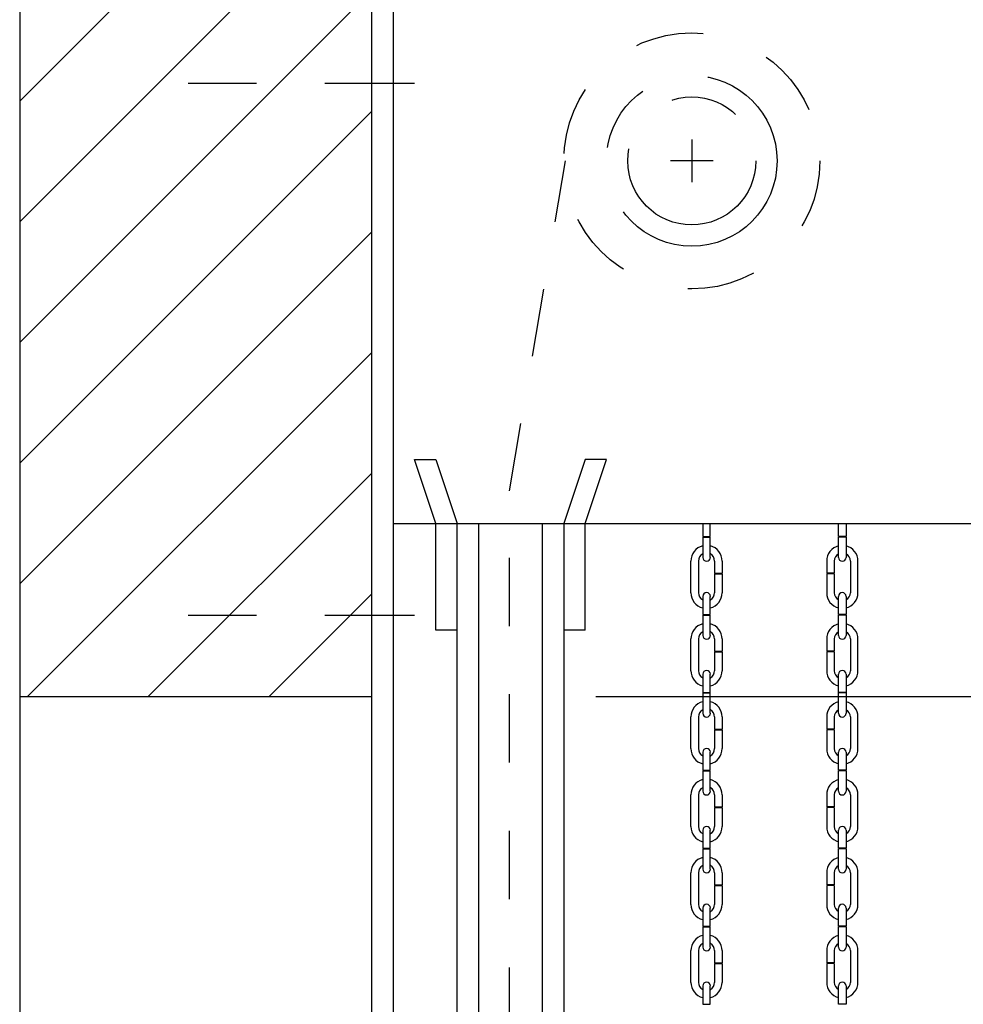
# Model space of a CAD drawing. Header units: inches. Extents: x 169.6 to 213.7, y 195.1 to 266.5.
# Tile 46 of 55: x 210 to 211.4, y 223.4 to 224.9. Entities that reach past the tile are written whole.
import ezdxf

# ---------------------------------------------------------------- set-up
doc = ezdxf.new("R2010")
doc.units = ezdxf.units.IN
doc.header["$LTSCALE"] = 0.25
doc.header["$MEASUREMENT"] = 0
for name, pattern in [('CENTER', [2, 1.25, -0.25, 0.25, -0.25]), ('CENTER2', [1.125, 0.75, -0.125, 0.125, -0.125]), ('HIDDEN', [0.375, 0.25, -0.125])]:
    doc.linetypes.add(name, pattern=pattern)
doc.layers.add('ANNOTATIONS', color=1, linetype='Continuous')
doc.layers.add('CHAIN HOIST RH', color=7, linetype='Continuous')
doc.styles.add('ARIAL', font='arial.ttf', dxfattribs={"height": 0.09375})
doc.dimstyles.new('STANDARD$0', dxfattribs={"dimtxt": 0.09375, "dimasz": 0.09375, "dimexe": 0.03125, "dimexo": 0.046875, "dimgap": 0.09, "dimtad": 0, "dimtih": 1, "dimtoh": 1, "dimdec": 4, "dimzin": 0, "dimdsep": 46, "dimtxsty": 'ARIAL', "dimcen": 0.09, "dimadec": 0, "dimazin": 0, "dimtfac": 1, "dimtdec": 4, "dimtofl": 0, "dimtmove": 0, "dimatfit": 1, "dimfxl": 1, "dimtolj": 1, "dimtzin": 0, "dimarcsym": 0})

# ---------------------------------------------------------------- blocks, each defined once
blk = doc.blocks.new('*D37')
at = {"layer": 'ANNOTATIONS', "color": 0, "lineweight": -2, "transparency": 16777216}
for p, q in [((212.4943, 224.2142), (212.4943, 224.3079)), ((211.5231, 224.1204), (212.5255, 224.1204)), ((210.8668, 223.867), (212.5255, 223.867)), ((212.4943, 223.7733), (212.4943, 223.6795))]:
    blk.add_line(p, q, dxfattribs=at)
at = {"layer": 'ANNOTATIONS', "color": 0, "transparency": 16777216}
for points in [[(212.4786, 224.2142), (212.5099, 224.2142), (212.4943, 224.1204)], [(212.4786, 223.7733), (212.5099, 223.7733), (212.4943, 223.867)]]:
    blk.add_solid(points, dxfattribs=at)
at = {"layer": 'defpoints', "color": 0, "transparency": 16777216}
for p in [(211.4762, 224.1204), (210.82, 223.867), (212.4943, 223.867)]:
    blk.add_point(p, dxfattribs=at)
at = {"layer": 'ANNOTATIONS', "color": 0, "transparency": 16777216, "insert": (212.4943, 223.9937), "char_height": 0.09375, "attachment_point": 5, "style": 'ARIAL'}
blk.add_mtext('\\A1;  ', dxfattribs=at)

msp = doc.modelspace()

# ---------------------------------------------------------------- hatches: boundary and pattern name
at = {"layer": 'CHAIN HOIST RH', "linetype": 'Continuous'}
h = msp.add_hatch(dxfattribs=at)
h.set_pattern_fill('ANSI31', color=256, style=0)
h.set_pattern_definition([(45, (16.94411, -51.24794), (-0.088388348, 0.088388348), [])])
h.paths.add_polyline_path([(210.53872, 225.13418), (210.53872, 225.86877), (210.30222, 225.86877), (210.30222, 225.93343), (210.26381, 225.80007), (210.26381, 225.86877), (210.02309, 225.86877), (210.02309, 225.31847)])
h.paths.add_polyline_path([(210.02309, 225.31847), (210.02309, 223.86705), (210.53872, 223.86705), (210.53872, 225.12041), (210.53872, 225.13418)])

# ---------------------------------------------------------------- linework, layer by layer
at = {"layer": 'ANNOTATIONS'}
msp.add_line((210.86684, 223.86705), (212.52551, 223.86705), dxfattribs=at)
at = {"layer": 'CHAIN HOIST RH', "linetype": 'Continuous'}
for p, q in [((210.02309, 225.86877), (210.02309, 220.37041)), ((210.53872, 220.37041), (210.53872, 225.86877)), ((210.56997, 225.12041), (210.56997, 220.37041)), ((210.63247, 224.12041), (210.60122, 224.21416)), ((210.60122, 224.21416), (210.63247, 224.21416)), ((210.63247, 224.21416), (210.66372, 224.12041)), ((210.85122, 224.21416), (210.81997, 224.12041)), ((210.85122, 224.12041), (210.88247, 224.21416)), ((210.88247, 224.21416), (210.85122, 224.21416)), ((210.56997, 224.12041), (211.47622, 224.12041)), ((210.63247, 223.96416), (210.63247, 224.12041)), ((210.66372, 220.37041), (210.66372, 224.12041)), ((210.69497, 224.12041), (210.69497, 220.37041)), ((210.78872, 220.37041), (210.78872, 224.12041)), ((210.81997, 224.12041), (210.81997, 220.37041)), ((210.85122, 223.96416), (210.85122, 224.12041)), ((210.66372, 223.96416), (210.63247, 223.96416)), ((210.85122, 223.96416), (210.81997, 223.96416)), ((210.02309, 223.86705), (210.53872, 223.86705))]:
    msp.add_line(p, q, dxfattribs=at)
at = {"layer": 'CHAIN HOIST RH', "linetype": 'CENTER2', "ltscale": 0.7}
for p, q in [((210.60122, 224.76491), (210.19497, 224.76491)), ((210.60122, 223.98568), (210.19497, 223.98568))]:
    msp.add_line(p, q, dxfattribs=at)
at = {"layer": 'CHAIN HOIST RH', "linetype": 'CENTER'}
for p, q in [((211.00747, 224.68291), (211.00747, 224.62041)), ((211.03872, 224.65166), (210.97622, 224.65166))]:
    msp.add_line(p, q, dxfattribs=at)
at = {"layer": 'CHAIN HOIST RH', "linetype": 'HIDDEN'}
for p, q in [((210.7405, 224.1683), (210.82262, 224.65181)), ((210.7405, 220.37041), (210.7405, 224.1683))]:
    msp.add_line(p, q, dxfattribs=at)
at = {"layer": 'CHAIN HOIST RH'}
for p, q in [((211.0236, 224.12041), (211.0236, 224.10156)), ((211.03469, 224.10156), (211.03469, 224.12041)), ((211.22247, 224.10156), (211.22247, 224.12041)), ((211.23357, 224.12041), (211.23357, 224.10156)), ((211.0236, 224.10156), (211.03469, 224.10156)), ((211.0236, 224.10066), (211.0236, 224.0709)), ((211.0236, 224.10066), (211.03469, 224.10066)), ((211.03469, 224.0709), (211.03469, 224.10066)), ((211.23357, 224.10156), (211.22247, 224.10156)), ((211.23357, 224.10066), (211.22247, 224.10066)), ((211.22247, 224.0709), (211.22247, 224.10066)), ((211.23357, 224.10066), (211.23357, 224.0709)), ((211.00622, 224.01915), (211.00622, 224.06557)), ((211.01732, 224.06557), (211.01732, 224.01915)), ((211.04097, 224.06557), (211.04097, 224.04774)), ((211.05207, 224.06557), (211.05207, 224.04774)), ((211.2051, 224.06557), (211.2051, 224.04774)), ((211.2162, 224.06557), (211.2162, 224.04774)), ((211.23984, 224.06557), (211.23984, 224.01915)), ((211.25094, 224.01915), (211.25094, 224.06557)), ((211.04097, 224.04774), (211.05207, 224.04774)), ((211.04097, 224.04684), (211.04097, 224.01915)), ((211.04097, 224.04684), (211.05207, 224.04684)), ((211.05207, 224.04684), (211.05207, 224.01915)), ((211.2162, 224.04774), (211.2051, 224.04774)), ((211.2051, 224.04684), (211.2051, 224.01915)), ((211.2162, 224.04684), (211.2051, 224.04684)), ((211.2162, 224.04684), (211.2162, 224.01915)), ((211.0236, 224.01382), (211.0236, 223.98743)), ((211.03469, 223.98743), (211.03469, 224.01382)), ((211.22247, 223.98743), (211.22247, 224.01382)), ((211.23357, 224.01382), (211.23357, 223.98743)), ((211.0236, 223.98743), (211.03469, 223.98743)), ((211.0236, 223.98653), (211.03469, 223.98653)), ((211.0236, 223.98653), (211.0236, 223.95678)), ((211.03469, 223.95678), (211.03469, 223.98653)), ((211.23357, 223.98743), (211.22247, 223.98743)), ((211.22247, 223.95678), (211.22247, 223.98653)), ((211.23357, 223.98653), (211.22247, 223.98653)), ((211.23357, 223.98653), (211.23357, 223.95678)), ((211.00622, 223.90503), (211.00622, 223.95145)), ((211.01732, 223.95145), (211.01732, 223.90503)), ((211.04097, 223.95145), (211.04097, 223.93362)), ((211.05207, 223.95145), (211.05207, 223.93362)), ((211.2051, 223.95145), (211.2051, 223.93362)), ((211.2162, 223.95145), (211.2162, 223.93362)), ((211.23984, 223.95145), (211.23984, 223.90503)), ((211.25094, 223.90503), (211.25094, 223.95145)), ((211.04097, 223.93362), (211.05207, 223.93362)), ((211.04097, 223.93272), (211.04097, 223.90503)), ((211.04097, 223.93272), (211.05207, 223.93272)), ((211.05207, 223.93272), (211.05207, 223.90503)), ((211.2162, 223.93362), (211.2051, 223.93362)), ((211.2051, 223.93272), (211.2051, 223.90503)), ((211.2162, 223.93272), (211.2051, 223.93272)), ((211.2162, 223.93272), (211.2162, 223.90503)), ((211.0236, 223.89969), (211.0236, 223.87331)), ((211.03469, 223.87331), (211.03469, 223.89969)), ((211.22247, 223.87331), (211.22247, 223.89969)), ((211.23357, 223.89969), (211.23357, 223.87331)), ((211.0236, 223.87331), (211.03469, 223.87331)), ((211.0236, 223.87241), (211.03469, 223.87241)), ((211.0236, 223.87241), (211.0236, 223.84266)), ((211.03469, 223.84266), (211.03469, 223.87241)), ((211.23357, 223.87331), (211.22247, 223.87331)), ((211.23357, 223.87241), (211.22247, 223.87241)), ((211.22247, 223.84266), (211.22247, 223.87241)), ((211.23357, 223.87241), (211.23357, 223.84266)), ((211.00622, 223.7909), (211.00622, 223.83733)), ((211.01732, 223.83733), (211.01732, 223.7909)), ((211.04097, 223.83733), (211.04097, 223.8195)), ((211.05207, 223.83733), (211.05207, 223.8195)), ((211.2051, 223.83733), (211.2051, 223.8195)), ((211.2162, 223.83733), (211.2162, 223.8195)), ((211.23984, 223.83733), (211.23984, 223.7909)), ((211.25094, 223.7909), (211.25094, 223.83733)), ((211.04097, 223.8195), (211.05207, 223.8195)), ((211.04097, 223.8186), (211.04097, 223.7909)), ((211.04097, 223.8186), (211.05207, 223.8186)), ((211.05207, 223.8186), (211.05207, 223.7909)), ((211.2162, 223.8195), (211.2051, 223.8195)), ((211.2162, 223.8186), (211.2051, 223.8186)), ((211.2051, 223.8186), (211.2051, 223.7909)), ((211.2162, 223.8186), (211.2162, 223.7909)), ((211.0236, 223.78557), (211.0236, 223.75919)), ((211.03469, 223.75919), (211.03469, 223.78557)), ((211.22247, 223.75919), (211.22247, 223.78557)), ((211.23357, 223.78557), (211.23357, 223.75919)), ((211.0236, 223.75919), (211.03469, 223.75919)), ((211.0236, 223.75829), (211.03469, 223.75829)), ((211.0236, 223.75829), (211.0236, 223.72854)), ((211.03469, 223.72854), (211.03469, 223.75829)), ((211.23357, 223.75919), (211.22247, 223.75919)), ((211.22247, 223.72854), (211.22247, 223.75829)), ((211.23357, 223.75829), (211.22247, 223.75829)), ((211.23357, 223.75829), (211.23357, 223.72854)), ((211.00622, 223.67678), (211.00622, 223.7232)), ((211.01732, 223.7232), (211.01732, 223.67678)), ((211.04097, 223.7232), (211.04097, 223.70538)), ((211.05207, 223.7232), (211.05207, 223.70538)), ((211.2051, 223.7232), (211.2051, 223.70538)), ((211.2162, 223.7232), (211.2162, 223.70538)), ((211.23984, 223.7232), (211.23984, 223.67678)), ((211.25094, 223.67678), (211.25094, 223.7232)), ((211.04097, 223.70538), (211.05207, 223.70538)), ((211.04097, 223.70448), (211.05207, 223.70448)), ((211.04097, 223.70448), (211.04097, 223.67678)), ((211.05207, 223.70448), (211.05207, 223.67678)), ((211.2162, 223.70538), (211.2051, 223.70538)), ((211.2162, 223.70448), (211.2051, 223.70448)), ((211.2051, 223.70448), (211.2051, 223.67678)), ((211.2162, 223.70448), (211.2162, 223.67678)), ((211.0236, 223.67145), (211.0236, 223.64507)), ((211.03469, 223.64507), (211.03469, 223.67145)), ((211.22247, 223.64507), (211.22247, 223.67145)), ((211.23357, 223.67145), (211.23357, 223.64507)), ((211.0236, 223.64507), (211.03469, 223.64507)), ((211.0236, 223.64417), (211.0236, 223.61441)), ((211.0236, 223.64417), (211.03469, 223.64417)), ((211.03469, 223.61441), (211.03469, 223.64417)), ((211.23357, 223.64507), (211.22247, 223.64507)), ((211.23357, 223.64417), (211.22247, 223.64417)), ((211.22247, 223.61441), (211.22247, 223.64417)), ((211.23357, 223.64417), (211.23357, 223.61441)), ((211.00622, 223.56266), (211.00622, 223.60908)), ((211.01732, 223.60908), (211.01732, 223.56266)), ((211.04097, 223.60908), (211.04097, 223.59126)), ((211.05207, 223.60908), (211.05207, 223.59126)), ((211.2051, 223.60908), (211.2051, 223.59126)), ((211.2162, 223.60908), (211.2162, 223.59126)), ((211.23984, 223.60908), (211.23984, 223.56266)), ((211.25094, 223.56266), (211.25094, 223.60908)), ((211.04097, 223.59126), (211.05207, 223.59126)), ((211.04097, 223.59036), (211.05207, 223.59036)), ((211.04097, 223.59036), (211.04097, 223.56266)), ((211.05207, 223.59036), (211.05207, 223.56266)), ((211.2162, 223.59126), (211.2051, 223.59126)), ((211.2162, 223.59036), (211.2051, 223.59036)), ((211.2051, 223.59036), (211.2051, 223.56266)), ((211.2162, 223.59036), (211.2162, 223.56266)), ((211.0236, 223.55733), (211.0236, 223.53095)), ((211.03469, 223.53095), (211.03469, 223.55733)), ((211.22247, 223.53095), (211.22247, 223.55733)), ((211.23357, 223.55733), (211.23357, 223.53095)), ((211.0236, 223.53095), (211.03469, 223.53095)), ((211.0236, 223.53005), (211.0236, 223.50029)), ((211.0236, 223.53005), (211.03469, 223.53005)), ((211.03469, 223.50029), (211.03469, 223.53005)), ((211.23357, 223.53095), (211.22247, 223.53095)), ((211.22247, 223.50029), (211.22247, 223.53005)), ((211.23357, 223.53005), (211.22247, 223.53005)), ((211.23357, 223.53005), (211.23357, 223.50029)), ((211.00622, 223.44854), (211.00622, 223.49496)), ((211.01732, 223.49496), (211.01732, 223.44854)), ((211.04097, 223.49496), (211.04097, 223.47713)), ((211.05207, 223.49496), (211.05207, 223.47713)), ((211.2051, 223.49496), (211.2051, 223.47713)), ((211.2162, 223.49496), (211.2162, 223.47713)), ((211.23984, 223.49496), (211.23984, 223.44854)), ((211.25094, 223.44854), (211.25094, 223.49496)), ((211.04097, 223.47713), (211.05207, 223.47713)), ((211.04097, 223.47623), (211.05207, 223.47623)), ((211.04097, 223.47623), (211.04097, 223.44854)), ((211.05207, 223.47623), (211.05207, 223.44854)), ((211.2162, 223.47713), (211.2051, 223.47713)), ((211.2051, 223.47623), (211.2051, 223.44854)), ((211.2162, 223.47623), (211.2051, 223.47623)), ((211.2162, 223.47623), (211.2162, 223.44854)), ((211.0236, 223.44321), (211.0236, 223.41682)), ((211.03469, 223.41682), (211.03469, 223.44321)), ((211.22247, 223.41682), (211.22247, 223.44321)), ((211.23357, 223.44321), (211.23357, 223.41682)), ((211.0236, 223.41682), (211.03469, 223.41682)), ((211.23357, 223.41682), (211.22247, 223.41682))]:
    msp.add_line(p, q, dxfattribs=at)
at = {"layer": 'CHAIN HOIST RH', "linetype": 'HIDDEN'}
msp.add_circle((211.00747, 224.65166), 0.1875, dxfattribs=at)
at = {"layer": 'CHAIN HOIST RH', "linetype": 'CENTER'}
for radius in [0.125, 0.09375]:
    msp.add_circle((211.00747, 224.65166), radius, dxfattribs=at)
at = {"layer": 'CHAIN HOIST RH'}
for centre, radius, start, end in [((211.02915, 224.06557), 0.02292, 104.01225, 180), ((211.02915, 224.06557), 0.02292, 0, 75.98775), ((211.22802, 224.06557), 0.02292, 104.01225, 180), ((211.22802, 224.06557), 0.02292, 0, 75.98775), ((211.02915, 224.06557), 0.01182, 118.00044, 180), ((211.02915, 224.0709), 0.00555, 180, 0), ((211.02915, 224.06557), 0.01182, 0, 61.99956), ((211.22802, 224.06557), 0.01182, 118.00044, 180), ((211.22802, 224.0709), 0.00555, 180, 0), ((211.22802, 224.06557), 0.01182, 0, 61.99956), ((211.02915, 224.01915), 0.02292, 180, 255.98775), ((211.02915, 224.01915), 0.01182, 180, 241.99956), ((211.02915, 224.01382), 0.00555, 0, 180), ((211.02915, 224.01915), 0.01182, 298.00044, 0), ((211.02915, 224.01915), 0.02292, 284.01225, 0), ((211.22802, 224.01915), 0.02292, 180, 255.98775), ((211.22802, 224.01915), 0.01182, 180, 241.99956), ((211.22802, 224.01382), 0.00555, 0, 180), ((211.22802, 224.01915), 0.01182, 298.00044, 0), ((211.22802, 224.01915), 0.02292, 284.01225, 0), ((211.02915, 223.95145), 0.02292, 104.01225, 180), ((211.02915, 223.95145), 0.02292, 0, 75.98775), ((211.22802, 223.95145), 0.02292, 104.01225, 180), ((211.22802, 223.95145), 0.02292, 0, 75.98775), ((211.02915, 223.95145), 0.01182, 118.00044, 180), ((211.02915, 223.95678), 0.00555, 180, 0), ((211.02915, 223.95145), 0.01182, 0, 61.99956), ((211.22802, 223.95145), 0.01182, 118.00044, 180), ((211.22802, 223.95678), 0.00555, 180, 0), ((211.22802, 223.95145), 0.01182, 0, 61.99956), ((211.02915, 223.90503), 0.02292, 180, 255.98775), ((211.02915, 223.90503), 0.01182, 180, 241.99956), ((211.02915, 223.89969), 0.00555, 0, 180), ((211.02915, 223.90503), 0.02292, 284.01225, 0), ((211.02915, 223.90503), 0.01182, 298.00044, 0), ((211.22802, 223.90503), 0.02292, 180, 255.98775), ((211.22802, 223.90503), 0.01182, 180, 241.99956), ((211.22802, 223.89969), 0.00555, 0, 180), ((211.22802, 223.90503), 0.01182, 298.00044, 0), ((211.22802, 223.90503), 0.02292, 284.01225, 0), ((211.02915, 223.83733), 0.02292, 104.01225, 180), ((211.02915, 223.83733), 0.02292, 0, 75.98775), ((211.22802, 223.83733), 0.02292, 104.01225, 180), ((211.22802, 223.83733), 0.02292, 0, 75.98775), ((211.02915, 223.83733), 0.01182, 118.00044, 180), ((211.02915, 223.84266), 0.00555, 180, 0), ((211.02915, 223.83733), 0.01182, 0, 61.99956), ((211.22802, 223.83733), 0.01182, 118.00044, 180), ((211.22802, 223.84266), 0.00555, 180, 0), ((211.22802, 223.83733), 0.01182, 0, 61.99956), ((211.02915, 223.7909), 0.02292, 180, 255.98775), ((211.02915, 223.7909), 0.01182, 180, 241.99956), ((211.02915, 223.78557), 0.00555, 0, 180), ((211.02915, 223.7909), 0.01182, 298.00044, 0), ((211.02915, 223.7909), 0.02292, 284.01225, 0), ((211.22802, 223.7909), 0.02292, 180, 255.98775), ((211.22802, 223.7909), 0.01182, 180, 241.99956), ((211.22802, 223.78557), 0.00555, 0, 180), ((211.22802, 223.7909), 0.01182, 298.00044, 0), ((211.22802, 223.7909), 0.02292, 284.01225, 0), ((211.02915, 223.7232), 0.02292, 104.01225, 180), ((211.02915, 223.7232), 0.02292, 0, 75.98775), ((211.22802, 223.7232), 0.02292, 104.01225, 180), ((211.22802, 223.7232), 0.02292, 0, 75.98775), ((211.02915, 223.7232), 0.01182, 118.00044, 180), ((211.02915, 223.72854), 0.00555, 180, 0), ((211.02915, 223.7232), 0.01182, 0, 61.99956), ((211.22802, 223.7232), 0.01182, 118.00044, 180), ((211.22802, 223.72854), 0.00555, 180, 0), ((211.22802, 223.7232), 0.01182, 0, 61.99956), ((211.02915, 223.67678), 0.02292, 180, 255.98775), ((211.02915, 223.67678), 0.01182, 180, 241.99956), ((211.02915, 223.67145), 0.00555, 0, 180), ((211.02915, 223.67678), 0.02292, 284.01225, 0), ((211.02915, 223.67678), 0.01182, 298.00044, 0), ((211.22802, 223.67678), 0.02292, 180, 255.98775), ((211.22802, 223.67678), 0.01182, 180, 241.99956), ((211.22802, 223.67145), 0.00555, 0, 180), ((211.22802, 223.67678), 0.02292, 284.01225, 0), ((211.22802, 223.67678), 0.01182, 298.00044, 0), ((211.02915, 223.60908), 0.02292, 104.01225, 180), ((211.02915, 223.60908), 0.02292, 0, 75.98775), ((211.22802, 223.60908), 0.02292, 104.01225, 180), ((211.22802, 223.60908), 0.02292, 0, 75.98775), ((211.02915, 223.60908), 0.01182, 118.00044, 180), ((211.02915, 223.61441), 0.00555, 180, 0), ((211.02915, 223.60908), 0.01182, 0, 61.99956), ((211.22802, 223.60908), 0.01182, 118.00044, 180), ((211.22802, 223.61441), 0.00555, 180, 0), ((211.22802, 223.60908), 0.01182, 0, 61.99956), ((211.02915, 223.56266), 0.02292, 180, 255.98775), ((211.02915, 223.56266), 0.01182, 180, 241.99956), ((211.02915, 223.55733), 0.00555, 0, 180), ((211.02915, 223.56266), 0.01182, 298.00044, 0), ((211.02915, 223.56266), 0.02292, 284.01225, 0), ((211.22802, 223.56266), 0.02292, 180, 255.98775), ((211.22802, 223.56266), 0.01182, 180, 241.99956), ((211.22802, 223.55733), 0.00555, 0, 180), ((211.22802, 223.56266), 0.02292, 284.01225, 0), ((211.22802, 223.56266), 0.01182, 298.00044, 0), ((211.02915, 223.49496), 0.02292, 104.01225, 180), ((211.02915, 223.49496), 0.02292, 0, 75.98775), ((211.22802, 223.49496), 0.02292, 104.01225, 180), ((211.22802, 223.49496), 0.02292, 0, 75.98775), ((211.02915, 223.49496), 0.01182, 118.00044, 180), ((211.02915, 223.50029), 0.00555, 180, 0), ((211.02915, 223.49496), 0.01182, 0, 61.99956), ((211.22802, 223.49496), 0.01182, 118.00044, 180), ((211.22802, 223.50029), 0.00555, 180, 0), ((211.22802, 223.49496), 0.01182, 0, 61.99956), ((211.02915, 223.44854), 0.02292, 180, 255.98775), ((211.02915, 223.44854), 0.01182, 180, 241.99956), ((211.02915, 223.44321), 0.00555, 0, 180), ((211.02915, 223.44854), 0.02292, 284.01225, 0), ((211.02915, 223.44854), 0.01182, 298.00044, 0), ((211.22802, 223.44854), 0.02292, 180, 255.98775), ((211.22802, 223.44854), 0.01182, 180, 241.99956), ((211.22802, 223.44321), 0.00555, 0, 180), ((211.22802, 223.44854), 0.02292, 284.01225, 0), ((211.22802, 223.44854), 0.01182, 298.00044, 0)]:
    msp.add_arc(centre, radius, start, end, dxfattribs=at)

# ---------------------------------------------------------------- dimensions: what is measured, and where the dimension line sits
at = {"layer": 'ANNOTATIONS'}
dim = msp.add_linear_dim(base=(212.49426, 223.86705), p1=(211.47622, 224.12041), p2=(210.81997, 223.86705), angle=90, text='  ', dimstyle='STANDARD$0', dxfattribs=at)
dim.commit()
dim.dimension.update_dxf_attribs({"geometry": '*D37', "text_midpoint": (212.49426, 223.99373), "dimtype": 160})

doc.saveas('drawing.dxf')
